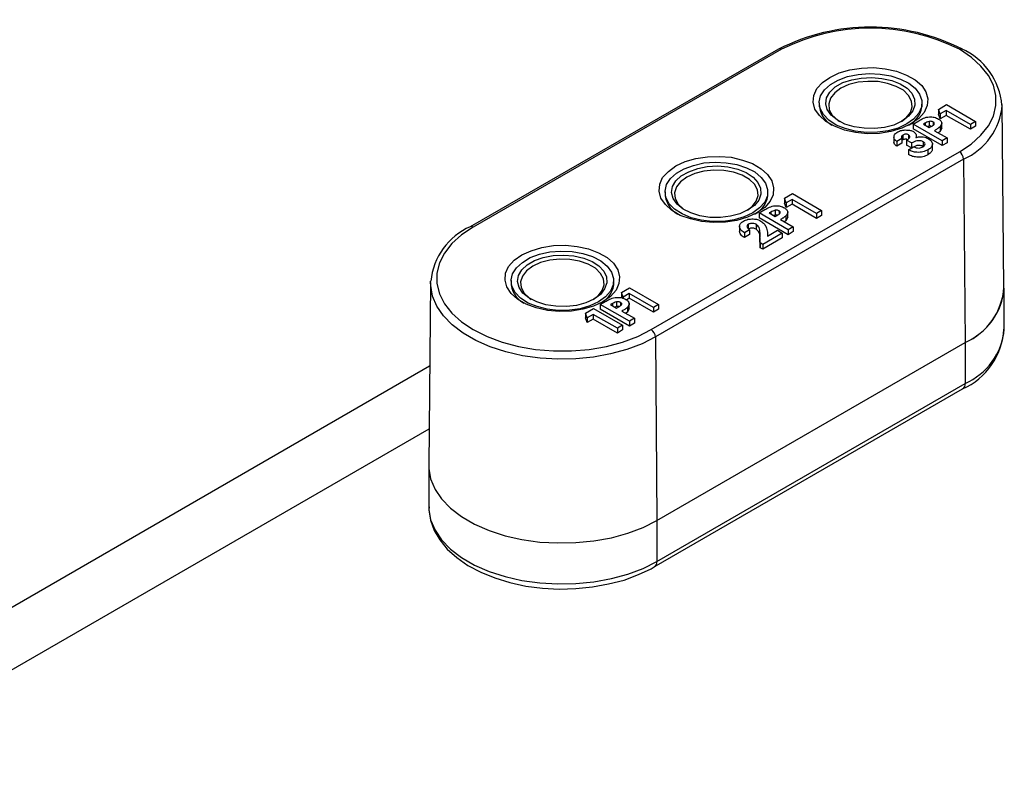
# Model space of a CAD drawing. Extents: x 165 to 962, y 179 to 777.
# Tile 3 of 6: x 725 to 962, y 252 to 436. Entities that reach past the tile are written whole.
import ezdxf

# ---------------------------------------------------------------- set-up
doc = ezdxf.new("R2010")
doc.units = 0
doc.layers.add('CAPA_1', color=7, linetype='CONTINUOUS')

# ---------------------------------------------------------------- blocks, each defined once
blk = doc.blocks.new('BLOCK_2')
at = {"layer": 'CAPA_1', "color": 7}
for points in [[(907.42, 428.76), (833.26, 385.99)], [(908.14, 428.69), (833.98, 385.92)], [(907.42, 428.76), (907.42, 428.76)], [(908.14, 428.69), (908.14, 428.69)], [(950.98, 403.99), (953.78, 405.86), (956.16, 408.02), (957.96, 410.26), (959.18, 412.63), (959.76, 415.15), (959.76, 417.6), (959.18, 420.05), (957.96, 422.42), (956.16, 424.66), (953.86, 426.74), (950.98, 428.69)], [(939.31, 410.76), (937.08, 409.68), (934.49, 408.89), (931.75, 408.46), (928.87, 408.38), (925.99, 408.67), (923.33, 409.25), (920.88, 410.18), (918.79, 411.34), (917.28, 412.78), (916.2, 414.29), (915.77, 415.94), (915.91, 417.6), (916.63, 419.26), (918, 420.7), (919.8, 421.92), (922.03, 423), (924.62, 423.72), (927.43, 424.15), (930.31, 424.3), (933.12, 424.01), (935.86, 423.43), (938.23, 422.5), (940.32, 421.34), (941.9, 419.98), (942.91, 418.46), (943.34, 416.81), (943.2, 415.15), (942.48, 413.5), (941.18, 412.06), (939.31, 410.76)], [(938.3, 410.76), (936.22, 409.75), (933.84, 409.1), (931.25, 408.74), (928.58, 408.67), (925.92, 408.96), (923.47, 409.61), (921.31, 410.47), (919.51, 411.62), (918.22, 412.99), (917.42, 414.43), (917.21, 416.02), (917.57, 417.53), (918.5, 418.97), (919.94, 420.26), (921.82, 421.27), (924.05, 422.14), (926.57, 422.64), (929.23, 422.86), (931.9, 422.71), (934.49, 422.28), (936.79, 421.49), (938.81, 420.55), (940.32, 419.33), (941.4, 417.89), (941.9, 416.38), (941.83, 414.79), (941.18, 413.35), (939.96, 411.91), (938.3, 410.76)], [(937.15, 411.41), (935.21, 410.47), (932.98, 409.9), (930.53, 409.61), (928.01, 409.68), (925.63, 410.04), (923.4, 410.69), (921.53, 411.7), (920.09, 412.85), (919.15, 414.22), (918.79, 415.58), (919.01, 417.02), (919.8, 418.39), (921.1, 419.62), (922.9, 420.7), (925.06, 421.34), (927.36, 421.78), (929.88, 421.92), (932.33, 421.7), (934.7, 421.2), (936.72, 420.41), (938.38, 419.33), (939.53, 418.1), (940.18, 416.66), (940.25, 415.22), (939.74, 413.86), (938.74, 412.56), (937.15, 411.41)], [(937.01, 411.34), (938.16, 412.2), (939.17, 413.5), (939.6, 414.86), (939.46, 416.23), (938.74, 417.6), (937.51, 418.82), (935.78, 419.76), (933.7, 420.48), (931.39, 420.91), (928.94, 420.91), (926.57, 420.77), (924.34, 420.19), (922.46, 419.33)], [(922.46, 419.33), (920.95, 418.25), (919.94, 416.95), (919.51, 415.58), (919.66, 414.14), (920.38, 412.85), (921.67, 411.62), (922.1, 411.34)], [(917.21, 415.8), (917.21, 415.8)], [(917.21, 415.8), (917.21, 414.86)], [(941.98, 414.86), (941.98, 415.8)], [(945.94, 414.22), (947.88, 415.37)], [(947.88, 415.37), (947.88, 415.37)], [(947.88, 415.37), (954.86, 411.34)], [(961.7, 371.38), (961.27, 415.37)], [(946.37, 413.14), (945.94, 414.22)], [(945.94, 414.22), (945.94, 414.22)], [(945.94, 414.22), (945.94, 413.06)], [(946.37, 411.98), (945.94, 413.06)], [(947.81, 414), (946.37, 413.14)], [(946.37, 413.14), (946.37, 413.14)], [(946.37, 413.14), (946.37, 411.98)], [(947.81, 412.78), (946.37, 411.98)], [(953.64, 410.62), (947.81, 414)], [(947.81, 414), (947.81, 414)], [(947.81, 414), (947.81, 414)], [(947.81, 414), (947.81, 412.78)], [(947.81, 412.78), (947.81, 412.78)], [(953.64, 409.46), (947.81, 412.78)], [(939.82, 410.69), (941.18, 411.48)], [(946.8, 406.66), (939.82, 410.69)], [(939.82, 410.69), (939.82, 410.69)], [(939.82, 410.69), (939.82, 409.54)], [(941.18, 411.48), (941.18, 411.48)], [(942.7, 410.9), (942.34, 410.69)], [(942.34, 410.69), (943.7, 409.9)], [(942.7, 410.9), (942.7, 410.9)], [(942.7, 410.9), (942.7, 410.9)], [(942.7, 410.9), (942.7, 410.47)], [(943.7, 410.18), (943.34, 410.11)], [(943.7, 411.34), (943.7, 411.34)], [(943.7, 411.34), (943.7, 410.18)], [(943.7, 409.9), (944.21, 410.11)], [(944.21, 410.11), (944.21, 410.11)], [(944.64, 411.19), (944.64, 411.19)], [(944.64, 411.19), (944.64, 410.47)], [(946.3, 410.04), (946.3, 410.04)], [(946.3, 410.04), (946.3, 408.89)], [(946.73, 410.98), (946.73, 410.98)], [(946.73, 409.54), (946.73, 410.98)], [(954.86, 411.34), (953.64, 410.62)], [(953.64, 410.62), (953.64, 410.62)], [(953.64, 410.62), (953.64, 409.46)], [(954.86, 410.18), (953.64, 409.46)], [(954.86, 411.34), (954.86, 411.34)], [(954.86, 411.34), (954.86, 411.34)], [(954.86, 411.34), (954.86, 410.18)], [(954.86, 410.18), (954.86, 410.18)], [(937.37, 408.02), (937.37, 408.02)], [(937.37, 408.02), (937.37, 406.87)], [(938.74, 408.1), (938.74, 408.1)], [(938.74, 408.1), (938.74, 407.23)], [(946.8, 405.5), (939.82, 409.54)], [(940.61, 408.1), (940.61, 408.1)], [(940.61, 407.52), (940.61, 408.1)], [(945, 409.1), (948.02, 407.38)], [(946.3, 408.89), (945.94, 408.6)], [(946.73, 409.68), (946.3, 408.89)], [(935.21, 407.52), (935.21, 407.52)], [(935.21, 407.52), (935.21, 406.37)], [(937.15, 407.23), (935.93, 406.51)], [(935.93, 406.51), (935.93, 406.51)], [(935.93, 406.51), (935.93, 405.36)], [(937.15, 406.08), (935.93, 405.36)], [(937.15, 407.23), (937.15, 407.23)], [(937.15, 407.23), (937.15, 407.23)], [(937.15, 407.23), (937.15, 406.08)], [(937.37, 406.87), (937.15, 406.73)], [(937.15, 406.08), (937.15, 406.08)], [(939.46, 406.15), (938.23, 406.8)], [(938.23, 406.8), (938.23, 406.8)], [(938.23, 406.8), (938.23, 405.65)], [(939.46, 405), (938.23, 405.65)], [(939.46, 406.15), (939.46, 406.15)], [(939.46, 406.15), (939.46, 405)], [(942.26, 406.44), (942.26, 406.44)], [(942.26, 406.44), (942.26, 405.29)], [(944.5, 406.01), (944.5, 406.01)], [(944.5, 404.57), (944.5, 406.01)], [(948.02, 407.38), (946.8, 406.66)], [(946.8, 406.66), (946.8, 406.66)], [(946.8, 406.66), (946.8, 405.5)], [(948.02, 406.22), (946.8, 405.5)], [(948.02, 407.38), (948.02, 407.38)], [(948.02, 407.38), (948.02, 407.38)], [(948.02, 407.38), (948.02, 406.22)], [(948.02, 406.22), (948.02, 406.22)], [(876.82, 361.22), (950.98, 403.99)], [(902.23, 389.3), (900, 388.3), (897.41, 387.5), (894.67, 387.07), (891.79, 387), (888.91, 387.29), (886.25, 387.86), (883.8, 388.73), (881.71, 389.95), (880.2, 391.32), (879.12, 392.9), (878.69, 394.56), (878.83, 396.22), (879.55, 397.8), (880.92, 399.31), (882.72, 400.61), (884.95, 401.69), (887.54, 402.41), (890.35, 402.84), (893.23, 402.91), (896.04, 402.7), (898.78, 402.05), (901.15, 401.18), (903.24, 399.96), (904.82, 398.59), (905.83, 397.01), (906.26, 395.35), (906.12, 393.7), (905.4, 392.11), (904.1, 390.6), (902.23, 389.3)], [(938.74, 404.5), (939.96, 405.22)], [(938.74, 404.5), (938.74, 404.5)], [(938.74, 404.5), (938.74, 403.34)], [(939.96, 405.22), (939.96, 405.22)], [(943.34, 404.5), (943.34, 404.5)], [(943.34, 404.5), (943.34, 403.27)], [(950.98, 403.99), (950.98, 403.99)], [(951.98, 402.26), (877.82, 359.5)], [(901.22, 389.3), (899.14, 388.37), (896.76, 387.65), (894.17, 387.29), (891.5, 387.29), (888.84, 387.58), (886.39, 388.15), (884.23, 389.09), (882.43, 390.24), (881.14, 391.54), (880.34, 393.05), (880.13, 394.56), (880.49, 396.14), (881.42, 397.58), (882.86, 398.88), (884.74, 399.96), (886.97, 400.75), (889.49, 401.33), (892.15, 401.54), (894.82, 401.4), (897.41, 400.97), (899.71, 400.18), (901.73, 399.17), (903.24, 397.87), (904.32, 396.5), (904.82, 394.99), (904.75, 393.41), (904.1, 391.9), (902.88, 390.53), (901.22, 389.3)], [(900.07, 390.02), (898.13, 389.09), (895.9, 388.51), (893.45, 388.22), (890.93, 388.22), (888.48, 388.58), (886.32, 389.3), (884.45, 390.24), (883.01, 391.46), (882.07, 392.76), (881.71, 394.2), (881.93, 395.64), (882.72, 397.01), (884.02, 398.23), (885.82, 399.24), (887.98, 400.03), (890.28, 400.46), (892.8, 400.61), (895.25, 400.39), (897.62, 399.82), (899.64, 399.02), (901.3, 397.94), (902.45, 396.65), (903.1, 395.28), (903.17, 393.84), (902.66, 392.4), (901.66, 391.1), (900.07, 390.02)], [(951.98, 402.26), (951.98, 402.26)], [(951.98, 402.26), (952.34, 358.13)], [(899.93, 389.95), (901.08, 390.82), (902.09, 392.11), (902.52, 393.48), (902.38, 394.85), (901.66, 396.22), (900.43, 397.37), (898.7, 398.38), (896.62, 399.1), (894.31, 399.53), (891.86, 399.6), (889.49, 399.38), (887.26, 398.81), (885.38, 397.94)], [(885.38, 397.94), (883.87, 396.79), (882.86, 395.57), (882.43, 394.13), (882.58, 392.76), (883.3, 391.39), (884.59, 390.24), (885.02, 389.95)], [(880.13, 394.42), (880.13, 394.42)], [(880.13, 394.42), (880.13, 393.48)], [(904.9, 393.48), (904.9, 394.42)], [(908.86, 392.83), (910.8, 393.98)], [(910.8, 393.98), (910.8, 393.98)], [(910.8, 393.98), (917.78, 389.88)], [(909.29, 391.75), (908.86, 392.83)], [(908.86, 392.83), (908.86, 392.83)], [(908.86, 392.83), (908.86, 391.68)], [(909.29, 390.6), (908.86, 391.68)], [(910.73, 392.54), (909.29, 391.75)], [(909.29, 391.75), (909.29, 391.75)], [(909.29, 391.75), (909.29, 390.6)], [(910.73, 391.39), (909.29, 390.6)], [(916.56, 389.16), (910.73, 392.54)], [(910.73, 392.54), (910.73, 392.54)], [(910.73, 392.54), (910.73, 392.54)], [(910.73, 392.54), (910.73, 391.39)], [(910.73, 391.39), (910.73, 391.39)], [(916.56, 388.01), (910.73, 391.39)], [(902.74, 389.3), (904.1, 390.1)], [(909.72, 385.27), (902.74, 389.3)], [(902.74, 389.3), (902.74, 389.3)], [(902.74, 389.3), (902.74, 388.15)], [(904.1, 390.1), (904.1, 390.1)], [(905.62, 389.52), (905.18, 389.3)], [(905.18, 389.3), (906.62, 388.44)], [(905.62, 389.52), (905.62, 389.52)], [(905.62, 389.52), (905.62, 389.52)], [(905.62, 389.52), (905.62, 389.09)], [(906.62, 388.8), (906.26, 388.66)], [(906.62, 389.95), (906.62, 389.95)], [(906.62, 389.95), (906.62, 388.8)], [(906.62, 388.44), (907.13, 388.73)], [(907.13, 388.73), (907.13, 388.73)], [(907.56, 389.81), (907.56, 389.81)], [(907.56, 389.81), (907.56, 389.09)], [(909.65, 389.59), (909.65, 389.59)], [(909.65, 388.15), (909.65, 389.59)], [(917.78, 389.88), (916.56, 389.16)], [(916.56, 389.16), (916.56, 389.16)], [(916.56, 389.16), (916.56, 388.01)], [(917.78, 388.73), (916.56, 388.01)], [(917.78, 389.88), (917.78, 389.88)], [(917.78, 389.88), (917.78, 389.88)], [(917.78, 389.88), (917.78, 388.73)], [(917.78, 388.73), (917.78, 388.73)], [(900.14, 386.57), (900.14, 386.57)], [(900.14, 386.57), (900.14, 385.42)], [(902.02, 386.57), (902.02, 386.57)], [(902.02, 386.57), (902.02, 385.42)], [(909.72, 384.05), (902.74, 388.15)], [(907.92, 387.72), (910.94, 385.99)], [(909.22, 387.43), (908.86, 387.22)], [(909.22, 388.58), (909.22, 388.58)], [(909.22, 388.58), (909.22, 387.43)], [(909.65, 388.3), (909.22, 387.43)], [(833.98, 385.92), (831.17, 384.05), (828.79, 381.96), (827.06, 379.66), (825.84, 377.28), (825.19, 374.83), (825.19, 372.31), (825.84, 369.86), (827.06, 367.42), (828.79, 365.18), (831.17, 363.1), (833.98, 361.22), (837.29, 359.57), (840.89, 358.2), (844.85, 357.19), (848.95, 356.47), (853.27, 356.11), (857.59, 356.11), (861.84, 356.47), (866.02, 357.19), (869.9, 358.2), (873.58, 359.57), (876.82, 361.22)], [(898.06, 386.21), (898.06, 386.21)], [(898.06, 386.21), (898.06, 384.77)], [(900.43, 385.27), (899.21, 384.55)], [(899.21, 384.55), (899.21, 384.55)], [(899.21, 384.55), (899.21, 383.4)], [(900.43, 384.12), (899.21, 383.4)], [(900.43, 385.27), (900.43, 385.27)], [(900.43, 385.27), (900.43, 385.27)], [(900.43, 385.27), (900.43, 384.12)], [(900.43, 384.12), (900.43, 384.12)], [(903.02, 382.1), (902.95, 384.62)], [(902.95, 384.62), (902.95, 384.62)], [(902.95, 384.62), (902.95, 383.47)], [(908.35, 384.48), (903.67, 381.74)], [(904.75, 384.7), (904.82, 383.76)], [(904.82, 383.76), (907.2, 385.13)], [(907.2, 385.13), (907.2, 385.13)], [(907.2, 385.13), (908.35, 384.48)], [(908.35, 384.48), (908.35, 384.48)], [(908.35, 384.48), (908.35, 384.48)], [(908.35, 384.48), (908.35, 383.33)], [(910.94, 385.99), (909.72, 385.27)], [(909.72, 385.27), (909.72, 385.27)], [(909.72, 385.27), (909.72, 384.05)], [(910.94, 384.84), (909.72, 384.05)], [(910.94, 385.99), (910.94, 385.99)], [(910.94, 385.99), (910.94, 385.99)], [(910.94, 385.99), (910.94, 384.84)], [(910.94, 384.84), (910.94, 384.84)], [(903.02, 380.95), (902.95, 383.47)], [(903.67, 381.74), (903.02, 382.1)], [(903.02, 382.1), (903.02, 382.1)], [(903.02, 382.1), (903.02, 380.95)], [(908.35, 383.33), (903.67, 380.59)], [(903.67, 381.74), (903.67, 381.74)], [(903.67, 381.74), (903.67, 380.59)], [(908.35, 383.33), (908.35, 383.33)], [(865.15, 367.92), (862.92, 366.84), (860.33, 366.12), (857.59, 365.69), (854.71, 365.62), (851.83, 365.83), (849.1, 366.48), (846.72, 367.34), (844.63, 368.57), (843.12, 369.94), (842.04, 371.52), (841.61, 373.1), (841.75, 374.83), (842.47, 376.42), (843.84, 377.93), (845.64, 379.22), (847.87, 380.23), (850.46, 381.02), (853.27, 381.46), (856.15, 381.53), (858.96, 381.24), (861.7, 380.66), (864.07, 379.73), (866.16, 378.58), (867.74, 377.21), (868.75, 375.62), (869.18, 373.97), (869.04, 372.31), (868.32, 370.73), (867.02, 369.22), (865.15, 367.92)], [(864.14, 367.92), (862.06, 366.98), (859.68, 366.26), (857.09, 365.9), (854.42, 365.83), (851.76, 366.12), (849.31, 366.77), (847.15, 367.63), (845.35, 368.78), (844.06, 370.15), (843.26, 371.66), (843.05, 373.18), (843.41, 374.69), (844.34, 376.13), (845.78, 377.42), (847.66, 378.58), (849.89, 379.37), (852.41, 379.94), (855.07, 380.09), (857.74, 380.02), (860.33, 379.51), (862.63, 378.79), (864.65, 377.78), (866.16, 376.49), (867.24, 375.05), (867.74, 373.54), (867.67, 372.02), (867.02, 370.51), (865.8, 369.14), (864.14, 367.92)], [(903.67, 380.59), (903.02, 380.95)], [(862.99, 368.57), (861.05, 367.7), (858.82, 367.06), (856.37, 366.77), (853.85, 366.84), (851.4, 367.2), (849.24, 367.92), (847.37, 368.86), (845.93, 370.01), (844.99, 371.38), (844.63, 372.82), (844.85, 374.26), (845.64, 375.62), (846.94, 376.85), (848.74, 377.86), (850.82, 378.58), (853.2, 379.08), (855.72, 379.15), (858.17, 379.01), (860.54, 378.43), (862.56, 377.64), (864.22, 376.56), (865.37, 375.26), (866.02, 373.9), (866.09, 372.46), (865.58, 371.02), (864.58, 369.72), (862.99, 368.57)], [(862.85, 368.5), (864, 369.36), (865.01, 370.66), (865.44, 372.02), (865.3, 373.46), (864.58, 374.76), (863.35, 375.98), (861.62, 376.99), (859.54, 377.71), (857.23, 378.14), (854.78, 378.22), (852.41, 377.93), (850.18, 377.35), (848.3, 376.49)], [(848.3, 376.49), (846.79, 375.41), (845.78, 374.11), (845.35, 372.74), (845.5, 371.38), (846.22, 370.01), (847.51, 368.78), (847.94, 368.5)], [(823.68, 372.53), (823.25, 328.54)], [(823.68, 372.89), (823.68, 372.89)], [(823.68, 372.53), (823.68, 372.89)], [(823.68, 372.53), (823.68, 372.53)], [(877.82, 359.5), (874.58, 357.84), (870.91, 356.47), (867.02, 355.39), (862.92, 354.6), (858.67, 354.17), (854.35, 354.1), (850.03, 354.38), (845.78, 354.96), (841.82, 355.9), (838.01, 357.12), (834.55, 358.63), (831.53, 360.36), (828.86, 362.38), (826.78, 364.54), (825.19, 366.84), (824.18, 369.29), (823.75, 371.81), (823.68, 372.53)], [(843.05, 373.03), (843.05, 373.03)], [(843.05, 373.03), (843.05, 372.02)], [(867.82, 372.02), (867.82, 373.03)], [(869.62, 370.15), (871.56, 371.3)], [(870.05, 369.07), (869.62, 370.15)], [(869.62, 370.15), (869.62, 370.15)], [(869.62, 370.15), (869.62, 369)], [(871.49, 369.94), (870.05, 369.07)], [(877.32, 366.55), (871.49, 369.94)], [(871.49, 369.94), (871.49, 369.94)], [(871.49, 369.94), (871.49, 369.94)], [(871.49, 369.94), (871.49, 368.78)], [(871.56, 371.3), (871.56, 371.3)], [(871.56, 371.3), (878.54, 367.27)], [(961.78, 371.23), (961.78, 371.23)], [(961.78, 361.37), (961.78, 371.23)], [(864.5, 367.27), (865.94, 368.06)], [(865.94, 368.06), (865.94, 368.06)], [(867.46, 367.49), (867.02, 367.27)], [(867.46, 367.49), (867.46, 367.49)], [(867.46, 367.49), (867.46, 367.49)], [(867.46, 367.49), (867.46, 367.06)], [(868.46, 367.92), (868.46, 367.92)], [(868.46, 367.92), (868.46, 366.77)], [(869.4, 367.78), (869.4, 367.78)], [(869.4, 367.78), (869.4, 367.06)], [(870.05, 369.07), (870.05, 369.07)], [(870.05, 369.07), (870.05, 368.78)], [(871.49, 368.78), (870.84, 368.35)], [(871.49, 368.78), (871.49, 368.78)], [(877.32, 365.4), (871.49, 368.78)], [(871.49, 367.56), (871.49, 367.56)], [(871.49, 366.12), (871.49, 367.56)], [(860.98, 365.18), (862.92, 366.34)], [(861.41, 364.1), (860.98, 365.18)], [(860.98, 365.18), (860.98, 365.18)], [(860.98, 365.18), (860.98, 364.03)], [(862.92, 366.34), (862.92, 366.34)], [(862.92, 366.34), (869.9, 362.3)], [(871.56, 363.24), (864.5, 367.27)], [(864.5, 367.27), (864.5, 367.27)], [(864.5, 367.27), (864.5, 366.12)], [(871.56, 362.09), (864.5, 366.12)], [(867.02, 367.27), (868.46, 366.41)], [(868.46, 366.77), (868.1, 366.62)], [(868.46, 366.41), (868.97, 366.7)], [(868.97, 366.7), (868.97, 366.7)], [(869.76, 365.69), (872.78, 363.96)], [(871.06, 365.4), (870.7, 365.18)], [(871.06, 366.62), (871.06, 366.62)], [(871.06, 366.62), (871.06, 365.4)], [(871.49, 366.26), (871.06, 365.4)], [(878.54, 367.27), (877.32, 366.55)], [(877.32, 366.55), (877.32, 366.55)], [(877.32, 366.55), (877.32, 365.4)], [(878.54, 366.12), (877.32, 365.4)], [(878.54, 367.27), (878.54, 367.27)], [(878.54, 367.27), (878.54, 367.27)], [(878.54, 367.27), (878.54, 366.12)], [(878.54, 366.12), (878.54, 366.12)], [(861.41, 362.95), (860.98, 364.03)], [(862.85, 364.9), (861.41, 364.1)], [(861.41, 364.1), (861.41, 364.1)], [(861.41, 364.1), (861.41, 362.95)], [(862.85, 363.74), (861.41, 362.95)], [(868.68, 361.58), (862.85, 364.9)], [(862.85, 364.9), (862.85, 364.9)], [(862.85, 364.9), (862.85, 364.9)], [(862.85, 364.9), (862.85, 363.74)], [(862.85, 363.74), (862.85, 363.74)], [(868.68, 360.36), (862.85, 363.74)], [(872.78, 363.96), (871.56, 363.24)], [(871.56, 363.24), (871.56, 363.24)], [(871.56, 363.24), (871.56, 362.09)], [(872.78, 362.81), (871.56, 362.09)], [(872.78, 363.96), (872.78, 363.96)], [(872.78, 363.96), (872.78, 363.96)], [(872.78, 363.96), (872.78, 362.81)], [(872.78, 362.81), (872.78, 362.81)], [(869.9, 362.3), (868.68, 361.58)], [(868.68, 361.58), (868.68, 361.58)], [(868.68, 361.58), (868.68, 360.36)], [(869.9, 361.15), (868.68, 360.36)], [(869.9, 362.3), (869.9, 362.3)], [(869.9, 362.3), (869.9, 362.3)], [(869.9, 362.3), (869.9, 361.15)], [(869.9, 361.15), (869.9, 361.15)], [(877.82, 359.5), (878.18, 315.29)], [(878.18, 315.29), (952.34, 358.13)], [(878.18, 315.29), (952.34, 358.13)], [(952.34, 358.13), (952.34, 358.13)], [(952.34, 358.13), (952.34, 358.13)], [(952.34, 358.13), (952.34, 358.13)], [(952.34, 358.13), (952.34, 348.26)], [(823.46, 352.44), (669.53, 263.59)], [(823.46, 352.44), (823.46, 352.44)], [(877.54, 304.13), (951.7, 346.97)], [(878.18, 305.42), (952.34, 348.26)], [(951.7, 346.97), (951.7, 346.97)], [(952.34, 348.26), (952.34, 348.26)], [(676.01, 252.29), (823.32, 337.32)], [(823.32, 337.32), (823.32, 337.32)], [(823.25, 328.54), (823.25, 327.82), (823.68, 325.3), (824.76, 322.78), (826.34, 320.47), (828.5, 318.24), (831.17, 316.22), (834.26, 314.42), (837.79, 312.91), (841.61, 311.62), (845.64, 310.75), (849.96, 310.1), (854.28, 309.89), (858.67, 309.96), (862.99, 310.39), (867.24, 311.11), (871.2, 312.26), (874.87, 313.63), (878.18, 315.29)], [(823.25, 328.39), (823.25, 328.39)], [(823.25, 328.39), (823.25, 318.6)], [(823.25, 328.39), (823.25, 327.82), (823.68, 325.3), (824.76, 322.78), (826.34, 320.47), (828.5, 318.24), (831.17, 316.22), (834.26, 314.42), (837.79, 312.91), (841.61, 311.62), (845.64, 310.75), (849.96, 310.1), (854.28, 309.89), (858.67, 309.96), (862.99, 310.39), (867.24, 311.11), (871.2, 312.26), (874.87, 313.63), (878.18, 315.29)], [(823.32, 318.6), (823.25, 317.88), (823.68, 315.36), (824.54, 312.91), (825.91, 310.61), (827.71, 308.38), (830.02, 306.36), (832.68, 304.49), (835.78, 302.83), (839.16, 301.46), (842.76, 300.38), (846.65, 299.52), (850.61, 299.02), (854.64, 298.8), (858.67, 298.94), (862.63, 299.3), (866.52, 300.02), (870.26, 300.96), (873.72, 302.26), (876.82, 303.7), (877.54, 304.13)], [(823.25, 318.6), (823.25, 317.95), (823.68, 315.43), (824.76, 312.98), (826.34, 310.61), (828.5, 308.38), (831.17, 306.36), (834.26, 304.56), (837.79, 303.05), (841.61, 301.82), (845.64, 300.89), (849.96, 300.31), (854.28, 300.02), (858.67, 300.1), (862.99, 300.53), (867.24, 301.32), (871.2, 302.4), (874.87, 303.77), (878.18, 305.42)], [(878.18, 315.29), (878.18, 315.29)], [(878.18, 315.29), (878.18, 305.42)]]:
    blk.add_lwpolyline(points, dxfattribs=at)
for points in [[(951.7, 428.69), (937.8, 435.82), (921.31, 435.82), (907.42, 428.69)], [(950.98, 428.69), (937.51, 435.46), (921.6, 435.46), (908.14, 428.69)], [(908.14, 428.69), (907.92, 428.83), (907.63, 428.83), (907.42, 428.76)], [(951.7, 428.76), (951.48, 428.83), (951.19, 428.83), (950.98, 428.69)], [(961.2, 415.22), (960.7, 421.13), (957.02, 426.38), (951.48, 428.83)], [(917.21, 415.66), (917.21, 413.5), (918.36, 411.48), (920.3, 410.47)], [(938.81, 410.47), (940.75, 411.41), (941.98, 413.5), (941.98, 415.66)], [(951.98, 402.26), (957.24, 404.57), (960.77, 409.54), (961.27, 415.22)], [(951.98, 402.26), (951.91, 402.98), (951.55, 403.63), (950.98, 403.99)], [(880.13, 394.27), (880.13, 392.04), (881.28, 390.02), (883.22, 389.02)], [(901.73, 389.02), (903.67, 390.02), (904.9, 392.04), (904.9, 394.27)], [(833.26, 385.99), (828, 383.69), (824.33, 378.65), (823.75, 372.89)], [(833.98, 385.92), (833.76, 386.06), (833.54, 386.06), (833.26, 385.99)], [(843.05, 372.82), (843.05, 370.66), (844.2, 368.64), (846.14, 367.63)], [(864.65, 367.63), (866.59, 368.64), (867.82, 370.66), (867.82, 372.82)], [(952.34, 358.13), (957.67, 360.43), (961.27, 365.54), (961.7, 371.38)], [(952.34, 358.13), (957.6, 360.43), (961.27, 365.47), (961.78, 371.23)], [(877.82, 359.5), (877.75, 360.14), (877.39, 360.79), (876.82, 361.22)], [(951.7, 346.97), (957.46, 349.49), (961.34, 355.1), (961.7, 361.37)], [(952.34, 348.26), (957.6, 350.57), (961.27, 355.61), (961.78, 361.37)], [(951.7, 346.97), (952.2, 347.26), (952.42, 347.76), (952.34, 348.26)], [(877.54, 304.13), (877.97, 304.42), (878.26, 304.92), (878.18, 305.42)]]:
    blk.add_open_spline(points, degree=3, dxfattribs=at)
for points, knots in [([(941.18, 411.48), (941.54, 411.7), (941.9, 411.91), (942.34, 412.13), (942.77, 412.27), (943.2, 412.42), (943.78, 412.42), (944.14, 412.49), (944.57, 412.42), (944.93, 412.34), (945.29, 412.27), (945.58, 412.06), (945.94, 411.91)], [0, 0, 0, 0, 1, 1, 1, 2, 2, 2, 3, 3, 3, 4, 4, 4, 4]), ([(943.7, 411.34), (943.49, 411.26), (943.27, 411.26), (943.13, 411.12), (942.98, 411.05), (942.84, 410.98), (942.7, 410.9)], [0, 0, 0, 0, 1, 1, 1, 2, 2, 2, 2]), ([(944.64, 411.19), (944.57, 411.26), (944.5, 411.26), (944.42, 411.34), (944.35, 411.34), (944.28, 411.34), (944.14, 411.34), (943.99, 411.41), (943.85, 411.41), (943.7, 411.34)], [0, 0, 0, 0, 1, 1, 1, 2, 2, 2, 3, 3, 3, 3]), ([(944.21, 410.18), (944.21, 410.18), (944.21, 410.18), (944.14, 410.18), (944.06, 410.26), (943.85, 410.26), (943.7, 410.18)], [0, 0, 0, 0, 1, 1, 1, 2, 2, 2, 2]), ([(944.21, 410.11), (944.5, 410.26), (944.71, 410.4), (944.86, 410.62), (944.93, 410.69), (944.93, 410.69), (944.93, 410.76), (944.93, 410.83), (944.93, 410.9), (944.93, 410.9), (944.93, 410.98), (944.86, 411.05), (944.86, 411.05), (944.78, 411.12), (944.71, 411.19), (944.64, 411.19)], [0, 0, 0, 0, 1, 1, 1, 2, 2, 2, 3, 3, 3, 4, 4, 4, 5, 5, 5, 5]), ([(946.3, 410.04), (946.08, 409.82), (945.86, 409.68), (945.65, 409.54), (945.43, 409.39), (945.22, 409.25), (945, 409.1)], [0, 0, 0, 0, 1, 1, 1, 2, 2, 2, 2]), ([(945.94, 411.91), (946.15, 411.77), (946.37, 411.62), (946.51, 411.48), (946.66, 411.26), (946.73, 411.12), (946.73, 410.9), (946.73, 410.62), (946.51, 410.33), (946.3, 410.04)], [0, 0, 0, 0, 1, 1, 1, 2, 2, 2, 3, 3, 3, 3]), ([(935.21, 407.52), (935.28, 407.81), (935.28, 408.02), (935.5, 408.31), (935.64, 408.46), (935.86, 408.6), (936.14, 408.82)], [0, 0, 0, 0, 1, 1, 1, 2, 2, 2, 2]), ([(936.14, 408.82), (936.43, 408.96), (936.72, 409.1), (937.08, 409.18), (937.44, 409.25), (937.87, 409.32), (938.23, 409.25), (938.59, 409.25), (938.88, 409.25), (939.17, 409.18), (939.46, 409.1), (939.67, 408.96), (939.89, 408.89)], [0, 0, 0, 0, 1, 1, 1, 2, 2, 2, 3, 3, 3, 4, 4, 4, 4]), ([(937.37, 408.02), (937.3, 408.02), (937.15, 407.95), (937.15, 407.88), (937.08, 407.74), (937.01, 407.66), (937.01, 407.59), (937.01, 407.45), (937.08, 407.38), (937.15, 407.23)], [0, 0, 0, 0, 1, 1, 1, 2, 2, 2, 3, 3, 3, 3]), ([(938.74, 408.1), (938.59, 408.17), (938.52, 408.17), (938.38, 408.24), (938.23, 408.24), (938.09, 408.24), (937.94, 408.24), (937.87, 408.24), (937.73, 408.24), (937.66, 408.17), (937.51, 408.17), (937.44, 408.1), (937.37, 408.02)], [0, 0, 0, 0, 1, 1, 1, 2, 2, 2, 3, 3, 3, 4, 4, 4, 4]), ([(938.23, 406.8), (938.52, 407.02), (938.81, 407.16), (938.95, 407.38), (939.02, 407.52), (939.02, 407.66), (939.02, 407.74), (938.95, 407.81), (938.95, 407.88), (938.88, 407.95), (938.88, 407.95), (938.81, 408.02), (938.74, 408.1)], [0, 0, 0, 0, 1, 1, 1, 2, 2, 2, 3, 3, 3, 4, 4, 4, 4]), ([(939.89, 408.89), (940.1, 408.74), (940.25, 408.67), (940.32, 408.53), (940.46, 408.38), (940.54, 408.24), (940.54, 408.1), (940.61, 407.88), (940.54, 407.66), (940.46, 407.45)], [0, 0, 0, 0, 1, 1, 1, 2, 2, 2, 3, 3, 3, 3]), ([(940.46, 407.45), (940.75, 407.52), (941.04, 407.59), (941.33, 407.66), (941.62, 407.66), (941.98, 407.66), (942.26, 407.59), (942.77, 407.52), (943.13, 407.38), (943.56, 407.16)], [0, 0, 0, 0, 1, 1, 1, 2, 2, 2, 3, 3, 3, 3]), ([(935.93, 406.51), (935.71, 406.66), (935.5, 406.87), (935.35, 407.02), (935.28, 407.16), (935.28, 407.38), (935.21, 407.52)], [0, 0, 0, 0, 1, 1, 1, 2, 2, 2, 2]), ([(935.93, 405.36), (935.71, 405.5), (935.5, 405.65), (935.35, 405.86), (935.28, 406.01), (935.28, 406.22), (935.21, 406.37)], [0, 0, 0, 0, 1, 1, 1, 2, 2, 2, 2]), ([(938.3, 407.09), (938.23, 407.09), (938.09, 407.09), (937.94, 407.09), (937.87, 407.09), (937.73, 407.02), (937.66, 407.02), (937.51, 407.02), (937.44, 406.94), (937.37, 406.87)], [0, 0, 0, 0, 1, 1, 1, 2, 2, 2, 3, 3, 3, 3]), ([(942.26, 406.44), (942.19, 406.51), (942.05, 406.58), (941.98, 406.58), (941.83, 406.66), (941.69, 406.66), (941.54, 406.66), (941.33, 406.73), (941.04, 406.66), (940.75, 406.66), (940.25, 406.51), (939.82, 406.37), (939.46, 406.15)], [0, 0, 0, 0, 1, 1, 1, 2, 2, 2, 3, 3, 3, 4, 4, 4, 4]), ([(942.26, 405.29), (942.19, 405.36), (942.05, 405.43), (941.98, 405.43), (941.83, 405.5), (941.69, 405.5), (941.54, 405.5), (941.33, 405.5), (941.04, 405.5), (940.75, 405.5), (940.25, 405.36), (939.82, 405.14), (939.46, 405)], [0, 0, 0, 0, 1, 1, 1, 2, 2, 2, 3, 3, 3, 4, 4, 4, 4]), ([(942.19, 405.22), (942.34, 405.36), (942.48, 405.43), (942.55, 405.58), (942.62, 405.65), (942.7, 405.79), (942.7, 405.94), (942.7, 406.01), (942.62, 406.15), (942.55, 406.22), (942.48, 406.3), (942.41, 406.37), (942.26, 406.44)], [0, 0, 0, 0, 1, 1, 1, 2, 2, 2, 3, 3, 3, 4, 4, 4, 4]), ([(943.56, 407.16), (943.85, 406.94), (944.14, 406.73), (944.28, 406.44), (944.5, 406.22), (944.5, 405.94), (944.42, 405.65), (944.35, 405.43), (944.28, 405.22), (944.06, 405), (943.92, 404.78), (943.63, 404.64), (943.34, 404.5)], [0, 0, 0, 0, 1, 1, 1, 2, 2, 2, 3, 3, 3, 4, 4, 4, 4]), ([(943.34, 404.5), (942.98, 404.28), (942.62, 404.14), (942.19, 403.99), (941.76, 403.92), (941.26, 403.85), (940.75, 403.92), (940.32, 403.92), (939.96, 403.99), (939.67, 404.06), (939.31, 404.21), (939.02, 404.35), (938.74, 404.5)], [0, 0, 0, 0, 1, 1, 1, 2, 2, 2, 3, 3, 3, 4, 4, 4, 4]), ([(943.34, 403.27), (942.98, 403.13), (942.62, 402.91), (942.19, 402.84), (941.76, 402.7), (941.26, 402.7), (940.75, 402.77), (940.32, 402.77), (939.96, 402.84), (939.67, 402.91), (939.31, 403.06), (939.02, 403.2), (938.74, 403.34)], [0, 0, 0, 0, 1, 1, 1, 2, 2, 2, 3, 3, 3, 4, 4, 4, 4]), ([(939.96, 405.22), (940.18, 405.14), (940.32, 405.07), (940.54, 405), (940.75, 404.93), (941.04, 404.93), (941.26, 404.93), (941.4, 404.93), (941.62, 405), (941.76, 405.07), (941.9, 405.07), (942.05, 405.14), (942.19, 405.22)], [0, 0, 0, 0, 1, 1, 1, 2, 2, 2, 3, 3, 3, 4, 4, 4, 4]), ([(944.42, 404.71), (944.42, 404.64), (944.42, 404.57), (944.42, 404.5), (944.42, 404.28), (944.28, 404.06), (944.06, 403.85), (943.85, 403.63), (943.63, 403.49), (943.34, 403.27)], [0, 0, 0, 0, 1, 1, 1, 2, 2, 2, 3, 3, 3, 3]), ([(904.1, 390.1), (904.46, 390.31), (904.82, 390.53), (905.26, 390.67), (905.69, 390.89), (906.12, 391.03), (906.62, 391.03), (907.06, 391.03), (907.49, 391.03), (907.85, 390.96), (908.21, 390.82), (908.5, 390.67), (908.86, 390.53)], [0, 0, 0, 0, 1, 1, 1, 2, 2, 2, 3, 3, 3, 4, 4, 4, 4]), ([(906.62, 389.95), (906.41, 389.88), (906.19, 389.81), (906.05, 389.74), (905.9, 389.66), (905.76, 389.59), (905.62, 389.52)], [0, 0, 0, 0, 1, 1, 1, 2, 2, 2, 2]), ([(907.56, 389.81), (907.49, 389.81), (907.42, 389.88), (907.34, 389.88), (907.27, 389.95), (907.2, 389.95), (907.06, 389.95), (906.91, 389.95), (906.77, 389.95), (906.62, 389.95)], [0, 0, 0, 0, 1, 1, 1, 2, 2, 2, 3, 3, 3, 3]), ([(907.13, 388.8), (907.13, 388.8), (907.13, 388.8), (907.06, 388.8), (906.98, 388.8), (906.77, 388.8), (906.62, 388.8)], [0, 0, 0, 0, 1, 1, 1, 2, 2, 2, 2]), ([(907.13, 388.73), (907.34, 388.87), (907.63, 389.02), (907.78, 389.23), (907.85, 389.23), (907.85, 389.3), (907.85, 389.38), (907.85, 389.45), (907.85, 389.45), (907.85, 389.52), (907.85, 389.59), (907.78, 389.66), (907.78, 389.66), (907.7, 389.74), (907.63, 389.74), (907.56, 389.81)], [0, 0, 0, 0, 1, 1, 1, 2, 2, 2, 3, 3, 3, 4, 4, 4, 5, 5, 5, 5]), ([(908.86, 390.53), (909.07, 390.38), (909.29, 390.24), (909.43, 390.02), (909.58, 389.88), (909.65, 389.66), (909.65, 389.52), (909.65, 389.16), (909.43, 388.87), (909.22, 388.58)], [0, 0, 0, 0, 1, 1, 1, 2, 2, 2, 3, 3, 3, 3]), ([(899.21, 384.55), (898.85, 384.77), (898.56, 385.06), (898.34, 385.27), (898.13, 385.56), (897.98, 385.85), (898.06, 386.14), (898.06, 386.35), (898.13, 386.57), (898.27, 386.78), (898.49, 387), (898.7, 387.14), (898.99, 387.36)], [0, 0, 0, 0, 1, 1, 1, 2, 2, 2, 3, 3, 3, 4, 4, 4, 4]), ([(898.99, 387.36), (899.35, 387.5), (899.64, 387.65), (900.07, 387.79), (900.43, 387.86), (900.94, 387.86), (901.37, 387.86), (901.73, 387.86), (902.02, 387.79), (902.38, 387.72), (902.66, 387.58), (902.88, 387.5), (903.17, 387.36)], [0, 0, 0, 0, 1, 1, 1, 2, 2, 2, 3, 3, 3, 4, 4, 4, 4]), ([(900.14, 386.57), (900, 386.5), (899.86, 386.35), (899.86, 386.21), (899.78, 386.14), (899.78, 385.99), (899.86, 385.85), (900, 385.63), (900.22, 385.49), (900.43, 385.27)], [0, 0, 0, 0, 1, 1, 1, 2, 2, 2, 3, 3, 3, 3]), ([(902.02, 386.57), (901.87, 386.64), (901.73, 386.71), (901.51, 386.78), (901.37, 386.78), (901.15, 386.78), (900.94, 386.78), (900.79, 386.78), (900.65, 386.78), (900.5, 386.71), (900.43, 386.71), (900.29, 386.64), (900.14, 386.57)], [0, 0, 0, 0, 1, 1, 1, 2, 2, 2, 3, 3, 3, 4, 4, 4, 4]), ([(902.95, 384.62), (902.95, 384.98), (902.88, 385.42), (902.74, 385.78), (902.59, 386.06), (902.3, 386.28), (902.02, 386.57)], [0, 0, 0, 0, 1, 1, 1, 2, 2, 2, 2]), ([(903.17, 387.36), (903.46, 387.14), (903.74, 386.93), (903.96, 386.71), (904.18, 386.42), (904.32, 386.21), (904.46, 385.92), (904.61, 385.49), (904.68, 385.13), (904.75, 384.7)], [0, 0, 0, 0, 1, 1, 1, 2, 2, 2, 3, 3, 3, 3]), ([(909.22, 388.58), (909, 388.44), (908.78, 388.3), (908.57, 388.08), (908.35, 388.01), (908.14, 387.86), (907.92, 387.72)], [0, 0, 0, 0, 1, 1, 1, 2, 2, 2, 2]), ([(899.21, 383.4), (898.85, 383.62), (898.56, 383.83), (898.34, 384.12), (898.13, 384.41), (898.13, 384.62), (898.06, 384.91)], [0, 0, 0, 0, 1, 1, 1, 2, 2, 2, 2]), ([(902.02, 385.42), (901.87, 385.49), (901.73, 385.56), (901.51, 385.63), (901.37, 385.63), (901.15, 385.63), (900.94, 385.63), (900.79, 385.63), (900.65, 385.63), (900.5, 385.56), (900.43, 385.56), (900.29, 385.49), (900.14, 385.42)], [0, 0, 0, 0, 1, 1, 1, 2, 2, 2, 3, 3, 3, 4, 4, 4, 4]), ([(902.95, 383.47), (902.95, 383.83), (902.88, 384.26), (902.74, 384.62), (902.59, 384.91), (902.3, 385.13), (902.02, 385.42)], [0, 0, 0, 0, 1, 1, 1, 2, 2, 2, 2]), ([(865.94, 368.06), (866.3, 368.28), (866.66, 368.5), (867.1, 368.64), (867.53, 368.86), (867.96, 369), (868.46, 369), (868.9, 369), (869.33, 369), (869.69, 368.93), (870.05, 368.78), (870.34, 368.64), (870.7, 368.5)], [0, 0, 0, 0, 1, 1, 1, 2, 2, 2, 3, 3, 3, 4, 4, 4, 4]), ([(868.46, 367.92), (868.25, 367.85), (868.03, 367.78), (867.89, 367.7), (867.74, 367.63), (867.6, 367.56), (867.46, 367.49)], [0, 0, 0, 0, 1, 1, 1, 2, 2, 2, 2]), ([(869.4, 367.78), (869.33, 367.78), (869.26, 367.85), (869.18, 367.85), (869.11, 367.92), (869.04, 367.92), (868.9, 367.92), (868.75, 367.92), (868.61, 367.92), (868.46, 367.92)], [0, 0, 0, 0, 1, 1, 1, 2, 2, 2, 3, 3, 3, 3]), ([(868.97, 366.7), (869.18, 366.84), (869.47, 366.98), (869.62, 367.2), (869.69, 367.2), (869.69, 367.27), (869.69, 367.34), (869.69, 367.42), (869.69, 367.42), (869.69, 367.49), (869.69, 367.56), (869.62, 367.63), (869.62, 367.63), (869.54, 367.7), (869.47, 367.7), (869.4, 367.78)], [0, 0, 0, 0, 1, 1, 1, 2, 2, 2, 3, 3, 3, 4, 4, 4, 5, 5, 5, 5]), ([(870.7, 368.5), (870.91, 368.35), (871.13, 368.21), (871.27, 367.99), (871.42, 367.85), (871.49, 367.63), (871.49, 367.49), (871.49, 367.13), (871.27, 366.84), (871.06, 366.62)], [0, 0, 0, 0, 1, 1, 1, 2, 2, 2, 3, 3, 3, 3]), ([(868.97, 366.77), (868.97, 366.77), (868.97, 366.77), (868.9, 366.77), (868.82, 366.84), (868.61, 366.77), (868.46, 366.77)], [0, 0, 0, 0, 1, 1, 1, 2, 2, 2, 2]), ([(871.06, 366.62), (870.84, 366.41), (870.62, 366.26), (870.41, 366.05), (870.19, 365.98), (869.98, 365.83), (869.76, 365.69)], [0, 0, 0, 0, 1, 1, 1, 2, 2, 2, 2])]:
    blk.add_open_spline(points, degree=3, knots=knots, dxfattribs=at)

msp = doc.modelspace()

# ---------------------------------------------------------------- block references
at = {"layer": 'CAPA_1'}
msp.add_blockref('BLOCK_2', (0, 0), dxfattribs=at)

doc.saveas('drawing.dxf')
